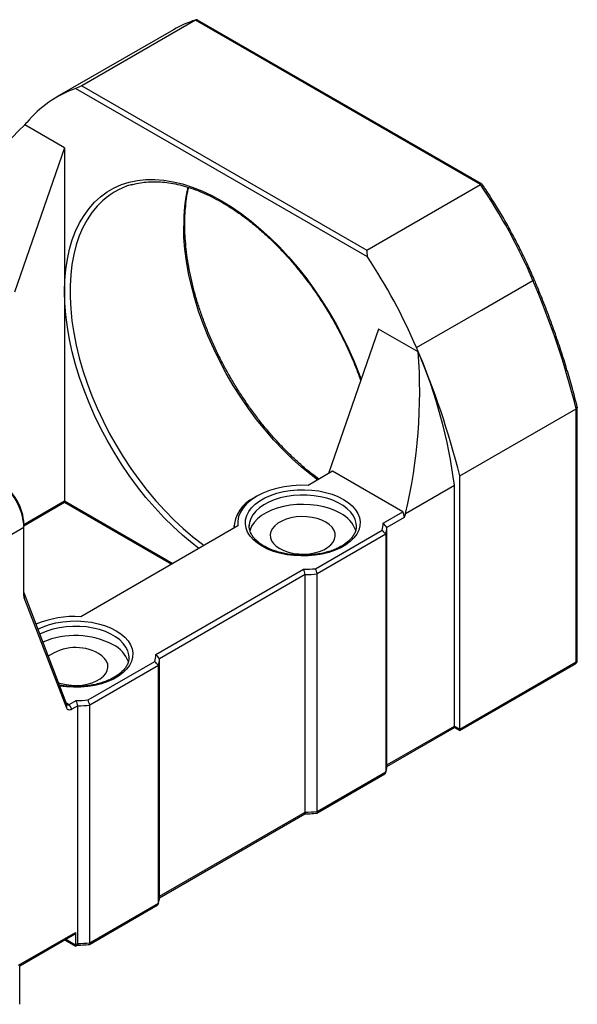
# Model space of a CAD drawing. Header units: millimetres. Extents: x 32 to 275, y 1 to 197.
# Tile 4 of 4: x 211 to 260, y 110 to 196. Entities that reach past the tile are written whole.
import ezdxf

# ---------------------------------------------------------------- set-up
doc = ezdxf.new("R2010")
doc.units = ezdxf.units.MM

msp = doc.modelspace()

# ---------------------------------------------------------------- linework, layer by layer
at = {"color": 7, "linetype": 'Continuous', "lineweight": 25}
for p, q in [((226.7147, 195.582), (216.8152, 189.8671)), ((251.5341, 181.2541), (226.7147, 195.582)), ((251.6764, 181.2846), (226.9057, 195.5844)), ((224.7922, 194.7365), (214.657, 188.8856)), ((241.6974, 174.9586), (216.2809, 189.6313)), ((216.8152, 189.8671), (241.6346, 175.5392)), ((211.8566, 186.4612), (212.0184, 186.6567)), ((215.3185, 184.4711), (211.8621, 186.4664)), ((215.3185, 184.4711), (210.958, 171.8832)), ((215.3185, 184.4711), (215.3185, 171.9508)), ((241.6346, 175.5392), (251.5341, 181.2541)), ((251.6166, 170.3287), (256.0949, 172.914)), ((215.3185, 171.9508), (215.3185, 153.7147)), ((245.9597, 167.0631), (251.6166, 170.3287)), ((245.9599, 167.0627), (251.6168, 170.3283)), ((242.6599, 168.6872), (238.2994, 156.0993)), ((246.1163, 166.6919), (242.6599, 168.6872)), ((249.731, 155.8954), (259.8662, 161.7463)), ((259.8662, 139.6997), (259.8662, 161.7463)), ((259.9638, 139.8358), (259.9638, 161.869)), ((238.653, 156.3034), (236.5226, 155.0736)), ((244.7812, 152.7656), (238.653, 156.3034)), ((249.731, 133.8488), (249.731, 155.8954)), ((245.0169, 152.6296), (249.2596, 155.0788)), ((249.2596, 134.1209), (249.2596, 155.0788)), ((211.7829, 151.5609), (215.3184, 153.602)), ((215.3184, 153.602), (224.6459, 148.2173)), ((232.0527, 154.126), (231.8169, 153.9898)), ((243.0599, 151.7719), (244.7812, 152.7656)), ((244.7812, 152.7656), (244.8991, 152.2894)), ((245.0169, 152.6296), (244.8991, 152.2894)), ((244.8991, 152.2894), (243.3905, 151.4185)), ((211.7829, 151.4079), (206.5975, 148.4144)), ((211.7829, 151.4079), (211.7829, 151.68)), ((211.7829, 145.4679), (211.7829, 151.4079)), ((230.4125, 151.5463), (216.7236, 143.6439)), ((230.0602, 151.541), (230.0602, 151.3429)), ((231.396, 151.6284), (231.3936, 151.541)), ((237.1613, 147.8225), (242.9731, 151.1776)), ((240.7257, 151.4799), (240.7269, 151.541)), ((243.3905, 130.7328), (243.3905, 151.4185)), ((243.2843, 150.8129), (237.3215, 147.3706)), ((243.2843, 150.8129), (243.2843, 130.1272)), ((223.2609, 140.3422), (236.1317, 147.7724)), ((236.2725, 147.3093), (223.5915, 139.9888)), ((236.2725, 126.6236), (236.2725, 147.3093)), ((237.3215, 126.6849), (237.3215, 147.3706)), ((211.8113, 145.2982), (211.7971, 145.6552)), ((211.7971, 145.6552), (215.4977, 136.0398)), ((215.5119, 135.6829), (211.8113, 145.2982)), ((217.3623, 136.3927), (223.1741, 139.7479)), ((220.9267, 140.0501), (220.9279, 140.1113)), ((223.5915, 119.3031), (223.5915, 139.9888)), ((223.4853, 139.3832), (217.5225, 135.9409)), ((223.4853, 118.6975), (223.4853, 139.3832)), ((249.731, 133.8488), (259.8662, 139.6997)), ((249.731, 133.736), (259.7971, 139.5471)), ((215.7192, 135.9885), (216.3327, 136.3427)), ((215.5119, 135.6829), (215.4977, 136.0398)), ((215.9549, 135.5803), (215.7192, 135.9885)), ((216.4735, 135.8796), (215.9549, 135.5803)), ((216.4735, 115.1939), (216.4735, 135.8796)), ((217.5225, 115.2552), (217.5225, 135.9409)), ((243.3773, 130.6124), (249.2596, 134.0082)), ((243.3905, 130.7328), (249.2596, 134.1209)), ((249.2596, 134.1209), (249.731, 133.8488)), ((249.2596, 134.0082), (249.731, 133.736)), ((237.275, 126.5454), (243.1927, 129.9616)), ((237.3215, 126.6849), (243.2843, 130.1272)), ((223.5783, 119.1827), (236.2318, 126.4874)), ((223.5915, 119.3031), (236.2725, 126.6236)), ((217.476, 115.1156), (223.3937, 118.5318)), ((217.5225, 115.2552), (223.4853, 118.6975)), ((211.3115, 113.3027), (216.2613, 116.1601)), ((211.4091, 113.2463), (216.1922, 116.0075)), ((216.2613, 116.1601), (216.2613, 115.0714)), ((215.3183, 115.503), (216.2613, 114.9586)), ((216.2613, 115.0714), (216.4735, 115.1939)), ((216.2613, 114.9586), (216.4328, 115.0577)), ((211.4091, 109.9004), (211.4091, 113.2463))]:
    msp.add_line(p, q, dxfattribs=at)
at = {"color": 8, "linetype": 'Continuous', "lineweight": 25}
for p, q in [((211.7829, 151.6737), (215.3185, 153.7147)), ((215.3185, 153.7147), (224.7436, 148.2737)), ((215.4598, 136.1383), (215.7192, 135.9885)), ((215.416, 115.5594), (216.2613, 115.0714))]:
    msp.add_line(p, q, dxfattribs=at)
at = {"color": 8, "linetype": 'Continuous', "lineweight": 25, "flags": 128}
for points in [[(215.3185, 171.9508), (215.3454, 172.9265), (215.4262, 173.8671), (215.5606, 174.7691), (215.7479, 175.6288), (215.9875, 176.4428), (216.2785, 177.208), (216.6195, 177.9212), (217.0094, 178.5798), (217.4466, 179.181), (217.9293, 179.7226), (218.4557, 180.2024), (219.0236, 180.6184), (219.6309, 180.9691), (220.2751, 181.253), (220.9537, 181.4691), (221.664, 181.6165), (222.4033, 181.6946), (223.1685, 181.7031), (223.9567, 181.6419), (224.7647, 181.5114), (225.5894, 181.312), (226.4275, 181.0445), (227.2758, 180.71), (228.1308, 180.3097), (228.9892, 179.8453), (229.8476, 179.3186), (230.7026, 178.7317), (231.5508, 178.0869), (232.389, 177.3867), (233.2137, 176.6339), (234.0217, 175.8315), (234.8099, 174.9826), (235.5751, 174.0907), (236.3143, 173.1591), (237.0246, 172.1916), (237.7032, 171.192), (238.3474, 170.1643), (238.9547, 169.1124), (239.5227, 168.0407), (240.049, 166.9532), (240.5318, 165.8543), (240.9689, 164.7483), (241.1363, 164.2889)], [(218.3027, 179.5344), (218.1588, 179.3808), (217.6979, 178.8187), (217.2834, 178.1977), (216.9169, 177.5203), (216.6001, 176.7893), (216.3341, 176.0075), (216.12, 175.1782), (215.9586, 174.3047), (215.8507, 173.3904), (215.7966, 172.4391), (215.7966, 171.4547), (215.8507, 170.441), (215.9586, 169.4021), (216.12, 168.3423), (216.3341, 167.2658), (216.6001, 166.1769), (216.9169, 165.08), (217.2834, 163.9796), (217.6979, 162.88), (218.1588, 161.7857), (218.6642, 160.7012), (219.2122, 159.6307), (219.8005, 158.5785), (220.4268, 157.549), (221.0885, 156.5463), (221.783, 155.5743), (222.5074, 154.6371), (223.2588, 153.7384), (224.0343, 152.8817), (224.8307, 152.0706), (225.6448, 151.3083), (226.4733, 150.598), (227.3129, 149.9423), (227.4539, 149.8384)], [(237.3534, 155.5532), (236.7914, 155.978), (235.957, 156.6613), (235.1352, 157.398), (234.3296, 158.1851), (233.5433, 159.0194), (232.7794, 159.8975), (232.0411, 160.816), (231.3313, 161.7711), (230.6529, 162.7589), (230.0086, 163.7756), (229.401, 164.8169), (228.8325, 165.8787), (228.3056, 166.9568), (227.8221, 168.0468), (227.3842, 169.1443), (226.9935, 170.2448), (226.6517, 171.344), (226.3601, 172.4374), (226.12, 173.5207), (225.9321, 174.5894), (225.7974, 175.6393), (225.7164, 176.6661), (225.6894, 177.6657)], [(227.0094, 149.5817), (226.4275, 150.0308), (225.5894, 150.731), (224.7647, 151.4838), (223.9567, 152.2862), (223.1685, 153.1351), (222.4033, 154.0271), (221.664, 154.9586), (220.9537, 155.9261), (220.2751, 156.9257), (219.6309, 157.9534), (219.0236, 159.0053), (218.4557, 160.077), (217.9293, 161.1645), (217.4466, 162.2634), (217.0094, 163.3694), (216.6195, 164.4782), (216.2785, 165.5852), (215.9875, 166.6863), (215.7479, 167.7769), (215.5606, 168.8529), (215.4262, 169.91), (215.3454, 170.944), (215.3185, 171.9508)], [(240.7269, 151.541), (240.7119, 151.7567), (240.626, 152.0983), (240.465, 152.4308), (240.2318, 152.7486), (239.93, 153.0467), (239.5647, 153.32), (239.1419, 153.5641), (238.6684, 153.775), (238.1522, 153.9492), (237.6016, 154.0838), (237.0256, 154.1767), (236.4338, 154.2264), (235.8359, 154.2319), (235.2417, 154.1932), (234.6609, 154.111), (234.1031, 153.9866), (233.5774, 153.8221), (233.0925, 153.6201), (232.6563, 153.3839), (232.2761, 153.1175), (231.9579, 152.8252), (231.7071, 152.5118), (231.5278, 152.1825), (231.4229, 151.8426), (231.396, 151.6284)], [(212.9865, 142.5647), (213.4508, 142.7708), (213.9913, 142.9553), (214.5676, 143.0993), (215.1705, 143.2004), (215.7907, 143.2571), (216.4183, 143.2685), (217.0434, 143.2344), (217.6562, 143.1553), (218.247, 143.0325), (218.8065, 142.8679), (219.3258, 142.6642), (219.7968, 142.4245), (220.212, 142.1526), (220.565, 141.8528), (220.85, 141.5298), (221.0627, 141.1888), (221.1997, 140.835), (221.2588, 140.4741), (221.2391, 140.1118), (221.1408, 139.7538), (220.9657, 139.4057), (220.7163, 139.073), (220.3967, 138.761), (220.0118, 138.4746), (219.5678, 138.2183), (219.0717, 137.9961), (218.5312, 137.8116), (217.9549, 137.6677), (217.352, 137.5665), (216.7318, 137.5098), (216.1042, 137.4984), (215.4791, 137.5326), (214.8946, 137.6069)], [(220.9279, 140.1113), (220.9129, 140.327), (220.827, 140.6686), (220.666, 141.0011), (220.4328, 141.3189), (220.131, 141.617), (219.7657, 141.8903), (219.3429, 142.1344), (218.8694, 142.3453), (218.3532, 142.5195), (217.8026, 142.6541), (217.2266, 142.747), (216.6349, 142.7966), (216.0369, 142.8022), (215.4427, 142.7635), (214.8619, 142.6813), (214.3041, 142.5569), (213.7784, 142.3924), (213.2935, 142.1903), (213.1567, 142.1226)]]:
    msp.add_lwpolyline(points, dxfattribs=at)
at = {"color": 7, "linetype": 'Continuous', "lineweight": 25, "flags": 128}
for points in [[(236.5226, 155.0736), (235.8212, 155.0816), (235.1236, 155.0395), (234.4403, 154.9479), (233.7818, 154.8084), (233.1582, 154.6229), (232.5791, 154.3944), (232.0533, 154.1263), (231.589, 153.8228), (231.1931, 153.4885), (230.8718, 153.1285), (230.6301, 152.7484), (230.4715, 152.3539), (230.3986, 151.9512), (230.4125, 151.5463)], [(232.5247, 149.7722), (232.1095, 150.0441), (231.7565, 150.3439), (231.4715, 150.6668), (231.2588, 151.0079), (231.1218, 151.3616), (231.0627, 151.7225), (231.0824, 152.0848), (231.1807, 152.4428), (231.3558, 152.7909), (231.6052, 153.1236), (231.9248, 153.4356), (232.3097, 153.722), (232.7537, 153.9783), (233.2498, 154.2005), (233.7903, 154.385), (234.3666, 154.529), (234.9695, 154.6301), (235.5897, 154.6868), (236.2173, 154.6982), (236.8424, 154.6641), (237.4552, 154.585), (238.046, 154.4622), (238.6055, 154.2977), (239.1248, 154.0939), (239.5958, 153.8542), (240.011, 153.5823), (240.364, 153.2825), (240.649, 152.9595), (240.8617, 152.6185), (240.9987, 152.2647), (241.0578, 151.9038), (241.0381, 151.5415), (240.9398, 151.1835), (240.7647, 150.8354), (240.5153, 150.5028), (240.1957, 150.1908), (239.8108, 149.9043), (239.3668, 149.648), (238.8707, 149.4259), (238.3302, 149.2413), (237.7539, 149.0974), (237.151, 148.9963), (236.5308, 148.9395), (235.9032, 148.9282), (235.2781, 148.9623), (234.6653, 149.0413), (234.0745, 149.1641), (233.515, 149.3287), (232.9957, 149.5324), (232.5247, 149.7722)], [(215.3185, 153.7147), (215.3184, 153.6668), (215.3184, 153.6313), (215.3185, 153.6094), (215.3185, 153.602), (215.3184, 153.602)], [(239.3601, 152.6294), (238.911, 152.8574), (238.4151, 153.0503), (237.8806, 153.2051), (237.3162, 153.3191), (236.7311, 153.3905), (236.135, 153.4181), (235.5377, 153.4015), (234.949, 153.341), (234.3786, 153.2375), (233.8357, 153.0927), (233.3294, 152.909), (232.8679, 152.6895), (232.4588, 152.4377), (232.1089, 152.1578), (231.8238, 151.8543), (231.6083, 151.5323), (231.4659, 151.197), (231.4406, 151.106)], [(238.0637, 151.881), (237.7066, 152.0556), (237.3046, 152.1939), (236.8687, 152.2921), (236.4107, 152.3475), (235.9432, 152.3587), (235.4788, 152.3253), (235.0303, 152.2482), (234.6099, 152.1296), (234.2291, 151.9726), (233.8982, 151.7816), (233.6263, 151.5617), (233.4207, 151.319), (233.2872, 151.0601), (233.2293, 150.792), (233.2487, 150.5221), (233.3447, 150.2577), (233.5148, 150.0061), (233.7543, 149.774), (234.0568, 149.5679), (234.4139, 149.3933), (234.8159, 149.255), (235.2518, 149.1568), (235.7098, 149.1014), (236.1773, 149.0902), (236.6417, 149.1236), (237.0902, 149.2007), (237.5106, 149.3193), (237.8914, 149.4763), (238.2223, 149.6673), (238.4942, 149.8872), (238.6998, 150.1299), (238.8333, 150.3888), (238.8912, 150.6569), (238.8718, 150.9268), (238.7758, 151.1912), (238.6057, 151.4428), (238.3662, 151.6749), (238.0637, 151.881)], [(214.7819, 137.8997), (215.0169, 137.8253), (215.4528, 137.7271), (215.9108, 137.6717), (216.3783, 137.6605), (216.8427, 137.6939), (217.2912, 137.771), (217.7116, 137.8896), (218.0924, 138.0466), (218.4233, 138.2376), (218.6952, 138.4575), (218.9008, 138.7002), (219.0343, 138.9591), (219.0922, 139.2271), (219.0728, 139.4971), (218.9768, 139.7614), (218.8067, 140.0131), (218.5672, 140.2452), (218.2647, 140.4513)], [(215.4977, 136.0398), (215.5126, 136.0105), (215.5322, 135.9871), (215.5562, 135.97), (215.584, 135.9597), (215.615, 135.9564), (215.6484, 135.9602), (215.6834, 135.971), (215.7192, 135.9885)], [(215.9549, 135.5803), (215.8832, 135.5452), (215.8132, 135.5236), (215.7464, 135.516), (215.6845, 135.5226), (215.6289, 135.5433), (215.5809, 135.5774), (215.5416, 135.6243), (215.5119, 135.6829)], [(249.2596, 134.0082), (249.2596, 134.0082), (249.2596, 134.0156), (249.2596, 134.0375), (249.2596, 134.0731), (249.2596, 134.1209)], [(249.731, 133.736), (249.731, 133.736), (249.731, 133.7434), (249.731, 133.7653), (249.731, 133.8009), (249.731, 133.8488)], [(216.2613, 115.0714), (216.2613, 115.0235), (216.2613, 114.988), (216.2613, 114.9661), (216.2613, 114.9586), (216.2613, 114.9586)]]:
    msp.add_lwpolyline(points, dxfattribs=at)
at = {"color": 7, "linetype": 'Continuous', "lineweight": 25}
for centre, radius, start, end in [((229.6244, 186.3573), 9.6727, 107.506509, 119.971486), ((219.5349, 180.427), 9.7625, 109.470309, 140.346524), ((212.0223, 186.6536), 0.0049, 138.278919, 141.566351), ((222.9466, 175.069), 6.4424, 105.834056, 136.122805), ((210.7587, 153.5383), 49.3031, 23.140814, 34.204687), ((200.6344, 147.693), 49.2909, 23.139853, 33.583972), ((187.8502, 143.6478), 74.2554, 14.107, 23.211705), ((251.5968, 170.3201), 0.0216, 22.501202, 23.723522), ((245.94, 167.0544), 0.0216, 22.501202, 23.723522), ((177.7152, 137.7969), 74.2551, 14.106991, 23.211366), ((205.8966, 149.5738), 43.711, 7.235054, 23.055246), ((206.702, 151.1961), 5.0853, 2.386867, 57.613133), ((207.1967, 151.4817), 4.5905, 2.476393, 57.523607), ((233.064, 151.2662), 2.9956, 114.601856, 178.429256), ((238.1692, 150.26), 2.6518, 19.293693, 63.315256), ((240.6709, 151.8172), 2.3894, 344.473808, 358.915448), ((240.8679, 151.5488), 2.526, 343.063161, 357.043655), ((236.0626, 159.7996), 12.0275, 270.329253, 275.241172), ((236.0647, 159.8699), 12.5623, 270.947754, 275.741773), ((212.0199, 145.7361), 0.237, 179.044683, 199.950259), ((212.2569, 145.46), 0.474, 179.044695, 199.950405), ((216.2021, 134.8697), 8.7896, 86.598827, 112.595794), ((216.2412, 134.723), 7.2779, 62.860821, 112.789489), ((216.2844, 136.8381), 4.1203, 61.27405, 125.395686), ((218.3702, 138.8303), 2.6518, 19.293527, 63.31525), ((220.8718, 140.3875), 2.3895, 344.474115, 358.91514), ((221.0691, 140.119), 2.5258, 343.062674, 357.044142), ((259.6305, 139.8358), 0.3333, 299.997312, 0), ((216.2636, 148.3696), 12.0271, 270.329175, 275.24125), ((216.2657, 148.44), 12.5622, 270.947696, 275.741756), ((240.8679, 130.8631), 2.526, 343.063161, 357.043655), ((236.0647, 139.1842), 12.5623, 270.947754, 275.741773), ((221.0691, 119.4333), 2.5258, 343.062674, 357.044142), ((216.1027, 116.1399), 0.1598, 304.05675, 7.254304), ((216.2657, 127.7543), 12.5622, 270.947696, 275.741756)]:
    msp.add_arc(centre, radius, start, end, dxfattribs=at)
at = {"color": 8, "linetype": 'Continuous', "lineweight": 25}
for centre, radius, start, end in [((240.4953, 177.7778), 14.8064, 167.286159, 180.433985), ((256.0322, 173.0957), 0.1922, 289.056336, 333.491911), ((259.797, 139.8524), 0.1677, 294.37548, 354.303892), ((259.7028, 139.6817), 0.1643, 305.015038, 6.297397)]:
    msp.add_arc(centre, radius, start, end, dxfattribs=at)
at = {"color": 7, "linetype": 'Continuous', "lineweight": 25}
for centre, major_axis, ratio, start_param, end_param in [((213.1971, 154.9423), (20.2712, 35.1089), 0.5773346, 0.6588892, 0.6776563), ((224.3468, 159.1712), (4.0891, 33.5333), 0.7115205, 0.7116061, 1.1326306), ((213.1971, 154.9423), (20.2712, 35.1089), 0.5773346, 5.6056103, 5.6243774), ((222.0338, 160.5065), (4.0891, 33.5333), 0.7115205, 4.5627272, 4.9837516)]:
    msp.add_ellipse(centre, major_axis=major_axis, ratio=ratio, start_param=start_param, end_param=end_param, dxfattribs=at)
for points, knots in [([(226.9035, 195.5808), (226.8933, 195.5878), (226.8604, 195.6103), (226.7931, 195.6153), (226.7408, 195.5931), (226.7147, 195.582)], [0, 0, 0, 0, 0.1847112, 0.5921945, 1, 1, 1, 1]), ([(221.1422, 181.2395), (221.2911, 181.2815), (221.6517, 181.3831), (222.2575, 181.4735), (222.9513, 181.52), (223.6684, 181.5022), (224.4051, 181.4232), (225.159, 181.2824), (225.9276, 181.0807), (226.7084, 180.8187), (227.4985, 180.4972), (228.2953, 180.1172), (229.0959, 179.6801), (229.8974, 179.1872), (230.6968, 178.6402), (231.4913, 178.0411), (232.2779, 177.3919), (233.0537, 176.6949), (233.8158, 175.9525), (234.5615, 175.1676), (235.2879, 174.3427), (235.9925, 173.481), (236.6725, 172.5856), (237.3256, 171.6596), (237.9493, 170.7065), (238.5413, 169.7298), (239.0995, 168.7329), (239.6216, 167.7195), (240.1067, 166.6933), (240.5497, 165.6581), (240.8814, 164.8193), (241.0496, 164.3269), (241.0992, 164.1816)], [0, 0, 0, 0, 0.0244417, 0.0592081, 0.0938662, 0.1284164, 0.1628709, 0.1972478, 0.2315667, 0.2658454, 0.3000987, 0.3343384, 0.3685729, 0.4028071, 0.4370448, 0.471289, 0.5055412, 0.539802, 0.5740715, 0.6083493, 0.6426345, 0.6769262, 0.7112235, 0.7455251, 0.77983, 0.8141368, 0.8484444, 0.8827514, 0.9170563, 0.9513578, 0.9856547, 1, 1, 1, 1]), ([(237.4632, 155.6166), (237.2615, 155.766), (236.7948, 156.1119), (236.0715, 156.7139), (235.2956, 157.4096), (234.5335, 158.1522), (233.7878, 158.9371), (233.0613, 159.762), (232.3568, 160.6236), (231.6767, 161.5191), (231.0237, 162.4451), (230.4, 163.3982), (229.808, 164.3749), (229.2498, 165.3718), (228.7275, 166.3852), (228.243, 167.4114), (227.798, 168.4466), (227.3941, 169.4871), (227.0328, 170.529), (226.7153, 171.5686), (226.4428, 172.6019), (226.2162, 173.6253), (226.0362, 174.635), (225.9034, 175.6272), (225.8183, 176.5984), (225.7899, 177.3184), (225.7858, 177.8776), (225.7934, 178.4296), (225.8338, 179.1823), (225.9333, 180.0389), (226.0291, 180.6478), (226.1055, 180.9575), (226.1179, 181.0075)], [0, 0, 0, 0, 0.0273745, 0.0633797, 0.099394, 0.1354174, 0.1714495, 0.2074894, 0.2435362, 0.2795888, 0.315646, 0.3517066, 0.3877693, 0.4238327, 0.4598955, 0.4959561, 0.5320132, 0.5680655, 0.6041116, 0.6401505, 0.6761807, 0.7122014, 0.7482115, 0.7842106, 0.8201983, 0.8561751, 0.8663002, 0.8851957, 0.9211556, 0.9571136, 0.9930723, 1, 1, 1, 1]), ([(251.6742, 181.281), (251.6697, 181.2847), (251.6551, 181.2966), (251.6071, 181.2904), (251.5584, 181.2662), (251.5341, 181.2541)], [0, 0, 0, 0, 0.1847112, 0.5921945, 1, 1, 1, 1]), ([(256.2038, 173.0098), (256.1151, 173.2157), (255.844, 173.8452), (255.36, 174.892), (254.7398, 176.1438), (254.0816, 177.3806), (253.3881, 178.5997), (252.66, 179.7976), (252.0884, 180.6838), (251.7599, 181.1694), (251.692, 181.2697)], [0, 0, 0, 0, 0.07204089, 0.22026327, 0.36848942, 0.51671097, 0.66493044, 0.81315019, 0.961372, 1, 1, 1, 1]), ([(259.9608, 161.8885), (259.8953, 162.1486), (259.6916, 162.9567), (259.3153, 164.3188), (258.8169, 165.9746), (258.2732, 167.6332), (257.6862, 169.2922), (257.067, 170.9199), (256.5651, 172.1587), (256.2743, 172.8445), (256.2042, 173.0099)], [0, 0, 0, 0, 0.0705807, 0.219339, 0.3680948, 0.5168427, 0.6655834, 0.8143177, 0.9552222, 1, 1, 1, 1]), ([(259.9596, 161.8689), (259.9607, 161.8627), (259.9649, 161.8391), (259.9359, 161.7946), (259.8894, 161.7624), (259.8662, 161.7463)], [0, 0, 0, 0, 0.1513616, 0.5756424, 1, 1, 1, 1]), ([(232.6914, 149.7887), (232.6254, 149.8282), (232.4335, 149.9431), (232.1552, 150.1502), (231.8791, 150.4114), (231.6638, 150.6843), (231.5079, 150.9646), (231.418, 151.2504), (231.3826, 151.4675), (231.3988, 151.5903), (231.4022, 151.616)], [0, 0, 0, 0, 0.0759507, 0.2208795, 0.3657221, 0.5108721, 0.6572365, 0.8062631, 0.9596021, 1, 1, 1, 1]), ([(240.718, 151.4884), (240.7161, 151.4263), (240.7112, 151.2636), (240.6271, 151.0018), (240.4731, 150.7067), (240.2527, 150.4234), (239.9736, 150.1563), (239.6384, 149.9083), (239.2513, 149.6828), (238.8172, 149.4836), (238.3421, 149.3139), (237.8326, 149.1767), (237.2963, 149.0746), (236.7412, 149.0094), (236.1756, 148.9822), (235.608, 148.9937), (235.0472, 149.0436), (234.5018, 149.1311), (233.9798, 149.2545), (233.4903, 149.4119), (233.0562, 149.5902), (232.807, 149.7258), (232.6914, 149.7887)], [0, 0, 0, 0, 0.034029, 0.0890396, 0.1426622, 0.1947439, 0.2458582, 0.2965272, 0.347061, 0.39759, 0.4481878, 0.4988812, 0.5496664, 0.6005246, 0.6514312, 0.7023587, 0.7532756, 0.8041465, 0.8549422, 0.905635, 0.9562017, 1, 1, 1, 1]), ([(220.919, 140.0587), (220.9172, 139.9966), (220.9122, 139.8339), (220.8281, 139.5721), (220.6742, 139.2769), (220.4537, 138.9937), (220.1746, 138.7265), (219.8394, 138.4786), (219.4523, 138.2531), (219.0182, 138.0539), (218.5431, 137.8842), (218.0336, 137.747), (217.4973, 137.6449), (216.9422, 137.5797), (216.3764, 137.5523), (215.8095, 137.5648), (215.3015, 137.6064), (214.9933, 137.6598), (214.8657, 137.6819)], [0, 0, 0, 0, 0.0431161, 0.1128161, 0.1807581, 0.2467469, 0.311511, 0.37571, 0.439738, 0.5037602, 0.5678694, 0.6320996, 0.696446, 0.7608853, 0.8253856, 0.8899124, 0.954426, 1, 1, 1, 1]), ([(243.2737, 130.0594), (243.2952, 130.1378), (243.3533, 130.3488), (243.3848, 130.5755), (243.3899, 130.7225), (243.3903, 130.7343)], [0, 0, 0, 0, 0.3523643, 0.9479688, 1, 1, 1, 1]), ([(243.1906, 129.9653), (243.2013, 129.9703), (243.2367, 129.987), (243.274, 130.0424), (243.2809, 130.0989), (243.2843, 130.1272)], [0, 0, 0, 0, 0.1791511, 0.5894306, 1, 1, 1, 1]), ([(236.212, 126.4829), (236.3082, 126.4843), (236.6283, 126.4892), (236.993, 126.5132), (237.2592, 126.5391), (237.3045, 126.5435)], [0, 0, 0, 0, 0.2629425, 0.8745159, 1, 1, 1, 1]), ([(236.2725, 126.6236), (236.271, 126.5968), (236.2679, 126.5433), (236.251, 126.4994), (236.235, 126.4931), (236.2297, 126.491)], [0, 0, 0, 0, 0.40070573, 0.80098285, 1, 1, 1, 1]), ([(237.3215, 126.6849), (237.3197, 126.6576), (237.3161, 126.603), (237.2967, 126.5579), (237.2785, 126.5511), (237.2729, 126.5491)], [0, 0, 0, 0, 0.410568, 0.8208451, 1, 1, 1, 1]), ([(223.4747, 118.6297), (223.4963, 118.7081), (223.5543, 118.9191), (223.5858, 119.1458), (223.5909, 119.2928), (223.5913, 119.3046)], [0, 0, 0, 0, 0.3523637, 0.9479704, 1, 1, 1, 1]), ([(223.4853, 118.6975), (223.4819, 118.6692), (223.475, 118.6127), (223.4377, 118.5573), (223.4023, 118.5406), (223.3916, 118.5356)], [0, 0, 0, 0, 0.4105686, 0.820846, 1, 1, 1, 1]), ([(216.413, 115.0531), (216.5093, 115.0546), (216.8293, 115.0595), (217.194, 115.0835), (217.4602, 115.1094), (217.5055, 115.1138)], [0, 0, 0, 0, 0.262943, 0.8745167, 1, 1, 1, 1]), ([(216.4735, 115.1939), (216.472, 115.1671), (216.469, 115.1136), (216.452, 115.0697), (216.436, 115.0634), (216.4307, 115.0613)], [0, 0, 0, 0, 0.40070521, 0.80098168, 1, 1, 1, 1]), ([(217.5225, 115.2552), (217.5207, 115.2279), (217.5171, 115.1733), (217.4977, 115.1282), (217.4795, 115.1214), (217.4739, 115.1194)], [0, 0, 0, 0, 0.4105686, 0.820846, 1, 1, 1, 1])]:
    msp.add_open_spline(points, degree=3, knots=knots, dxfattribs=at)
for points in [[(243.3905, 151.4185), (243.2806, 151.5367), (243.1704, 151.6545), (243.0599, 151.7719)], [(243.2843, 150.8129), (243.1808, 150.9347), (243.0771, 151.0563), (242.9731, 151.1776)], [(236.2725, 147.3093), (236.2251, 147.4636), (236.1781, 147.6179), (236.1317, 147.7724)], [(237.3215, 147.3706), (237.2677, 147.5211), (237.2143, 147.6718), (237.1613, 147.8225)], [(223.4853, 139.3832), (223.3818, 139.505), (223.2781, 139.6266), (223.1741, 139.7479)], [(223.5915, 139.9888), (223.4816, 140.107), (223.3714, 140.2248), (223.2609, 140.3422)], [(216.4735, 135.8796), (216.4261, 136.0339), (216.3791, 136.1882), (216.3327, 136.3427)], [(217.5225, 135.9409), (217.4687, 136.0914), (217.4153, 136.242), (217.3623, 136.3927)]]:
    msp.add_open_spline(points, degree=3, dxfattribs=at)

doc.saveas('drawing.dxf')
